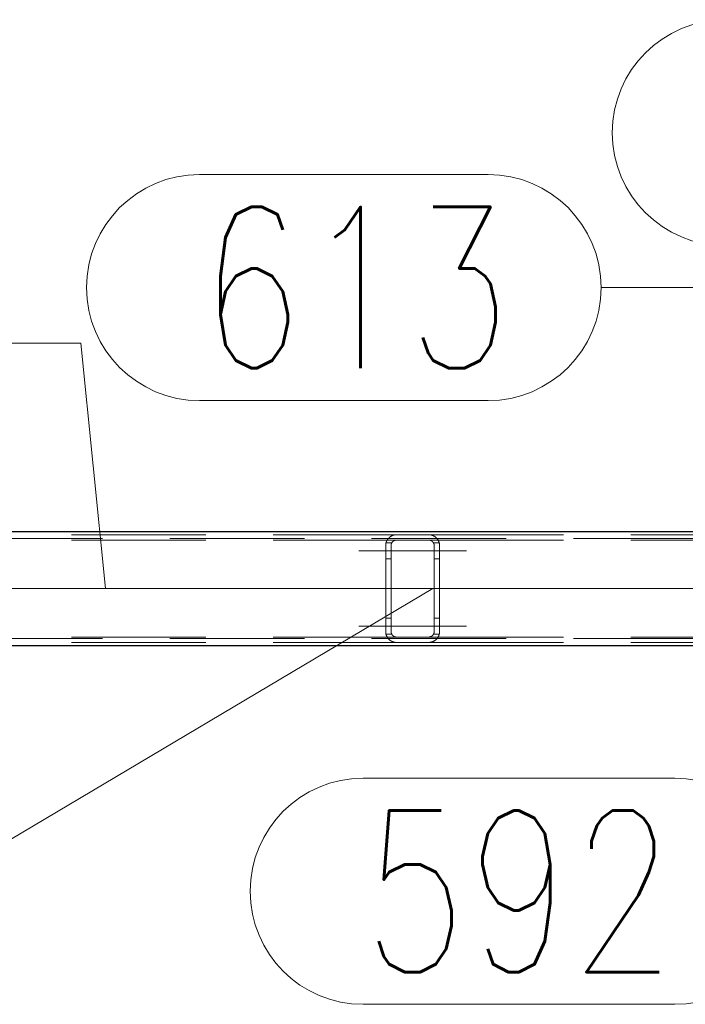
# Model space of a CAD drawing. Header units: millimetres. Extents: x -845 to -83, y 8759 to 9255.
# Tile 18 of 197: x -556 to -544, y 8807 to 8826. Entities that reach past the tile are written whole.
import ezdxf

# ---------------------------------------------------------------- set-up
doc = ezdxf.new("R2010")
doc.units = ezdxf.units.MM
doc.header["$LTSCALE"] = 10
doc.linetypes.add('HIDDEN', pattern=[0.375, 0.25, -0.125])
doc.linetypes.add('MITTE', pattern=[2, 1.25, -0.25, 0.25, -0.25])
for name, color, linetype, lineweight in [('PS_Hidden', 2, 'HIDDEN', 9), ('PS_Mid', 5, 'MITTE', 15), ('PS_Pos', 1, 'Continuous', 15), ('PS_Shape', 161, 'Continuous', 30), ('PS_SOLID', 7, 'Continuous', 30)]:
    doc.layers.add(name, color=color, linetype=linetype, lineweight=lineweight)
doc.styles.add('simplex', font='simplex.shx', dxfattribs={"width": 0.75})

# ---------------------------------------------------------------- blocks, each defined once
blk = doc.blocks.new('*X313')
at = {"layer": 'PS_Hidden', "color": 2, "linetype": 'HIDDEN'}
for p, q in [((-639.768, 8815.954), (-540.018, 8815.954)), ((-559.095, 8816.024), (-549.307, 8816.024)), ((-549.465, 8815.946), (-549.462, 8815.95)), ((-549.462, 8815.95), (-549.459, 8815.953)), ((-549.459, 8815.953), (-549.457, 8815.957)), ((-549.457, 8815.957), (-549.454, 8815.96)), ((-549.454, 8815.96), (-549.451, 8815.963)), ((-549.451, 8815.963), (-549.448, 8815.966)), ((-549.448, 8815.966), (-549.445, 8815.969)), ((-549.445, 8815.969), (-549.442, 8815.972)), ((-549.442, 8815.972), (-549.438, 8815.975)), ((-549.438, 8815.975), (-549.435, 8815.977)), ((-549.435, 8815.977), (-549.432, 8815.98)), ((-549.432, 8815.98), (-549.428, 8815.983)), ((-549.428, 8815.983), (-549.424, 8815.986)), ((-549.424, 8815.986), (-549.42, 8815.989)), ((-549.42, 8815.989), (-549.416, 8815.991)), ((-549.416, 8815.991), (-549.412, 8815.994)), ((-549.412, 8815.994), (-549.408, 8815.996)), ((-549.408, 8815.996), (-549.404, 8815.999)), ((-549.404, 8815.999), (-549.4, 8816.001)), ((-549.4, 8816.001), (-549.395, 8816.003)), ((-549.395, 8816.003), (-549.391, 8816.005)), ((-549.391, 8816.005), (-549.386, 8816.008)), ((-549.386, 8816.008), (-549.381, 8816.009)), ((-549.381, 8816.009), (-549.377, 8816.011)), ((-549.377, 8816.011), (-549.372, 8816.013)), ((-549.372, 8816.013), (-549.367, 8816.015)), ((-549.367, 8816.015), (-549.361, 8816.016)), ((-549.361, 8816.016), (-549.356, 8816.018)), ((-549.356, 8816.018), (-549.349, 8816.019)), ((-549.349, 8816.019), (-549.343, 8816.021)), ((-549.343, 8816.021), (-549.336, 8816.022)), ((-549.336, 8816.022), (-549.33, 8816.023)), ((-549.33, 8816.023), (-549.322, 8816.023)), ((-549.322, 8816.023), (-549.315, 8816.024)), ((-549.315, 8816.024), (-549.307, 8816.024)), ((-549.307, 8816.024), (-548.707, 8816.024)), ((-549.307, 8816.024), (-549.307, 8816.024)), ((-548.707, 8816.024), (-539.988, 8816.024)), ((-548.707, 8816.024), (-548.701, 8816.024)), ((-548.701, 8816.024), (-548.694, 8816.023)), ((-548.694, 8816.023), (-548.687, 8816.023)), ((-548.687, 8816.023), (-548.679, 8816.022)), ((-548.679, 8816.022), (-548.672, 8816.021)), ((-548.672, 8816.021), (-548.665, 8816.019)), ((-548.665, 8816.019), (-548.658, 8816.018)), ((-548.658, 8816.018), (-548.652, 8816.016)), ((-548.652, 8816.016), (-548.646, 8816.014)), ((-548.646, 8816.014), (-548.64, 8816.012)), ((-548.64, 8816.012), (-548.634, 8816.01)), ((-548.634, 8816.01), (-548.628, 8816.008)), ((-548.628, 8816.008), (-548.623, 8816.005)), ((-548.623, 8816.005), (-548.618, 8816.003)), ((-548.618, 8816.003), (-548.613, 8816)), ((-548.613, 8816), (-548.608, 8815.997)), ((-548.608, 8815.997), (-548.603, 8815.995)), ((-548.603, 8815.995), (-548.598, 8815.992)), ((-548.598, 8815.992), (-548.594, 8815.989)), ((-548.594, 8815.989), (-548.59, 8815.986)), ((-548.59, 8815.986), (-548.586, 8815.983)), ((-548.586, 8815.983), (-548.582, 8815.98)), ((-548.582, 8815.98), (-548.579, 8815.977)), ((-548.579, 8815.977), (-548.575, 8815.974)), ((-548.575, 8815.974), (-548.572, 8815.971)), ((-548.572, 8815.971), (-548.568, 8815.968)), ((-548.568, 8815.968), (-548.565, 8815.965)), ((-548.565, 8815.965), (-548.562, 8815.961)), ((-548.562, 8815.961), (-548.559, 8815.958)), ((-548.559, 8815.958), (-548.556, 8815.955)), ((-548.556, 8815.955), (-548.553, 8815.951)), ((-548.553, 8815.951), (-548.55, 8815.948)), ((-559.095, 8815.924), (-549.307, 8815.924)), ((-549.507, 8815.834), (-549.506, 8815.84)), ((-549.507, 8815.829), (-549.507, 8815.834)), ((-549.507, 8815.824), (-549.507, 8815.829)), ((-549.507, 8814.224), (-549.507, 8815.824)), ((-549.506, 8815.845), (-549.505, 8815.85)), ((-549.506, 8815.84), (-549.506, 8815.845)), ((-549.505, 8815.855), (-549.504, 8815.86)), ((-549.505, 8815.85), (-549.505, 8815.855)), ((-549.504, 8815.86), (-549.503, 8815.865)), ((-549.503, 8815.865), (-549.502, 8815.87)), ((-549.502, 8815.87), (-549.5, 8815.875)), ((-549.394, 8815.874), (-549.501, 8815.874)), ((-549.5, 8815.875), (-549.499, 8815.88)), ((-549.499, 8815.88), (-549.498, 8815.884)), ((-549.498, 8815.884), (-549.496, 8815.889)), ((-549.496, 8815.889), (-549.494, 8815.894)), ((-549.494, 8815.894), (-549.493, 8815.898)), ((-549.493, 8815.898), (-549.491, 8815.903)), ((-549.491, 8815.903), (-549.489, 8815.907)), ((-549.489, 8815.907), (-549.487, 8815.911)), ((-549.487, 8815.911), (-549.485, 8815.915)), ((-549.485, 8815.915), (-549.482, 8815.92)), ((-549.482, 8815.92), (-549.48, 8815.924)), ((-549.48, 8815.924), (-549.478, 8815.928)), ((-549.478, 8815.928), (-549.475, 8815.932)), ((-549.475, 8815.932), (-549.473, 8815.935)), ((-549.473, 8815.935), (-549.47, 8815.939)), ((-549.47, 8815.939), (-549.468, 8815.943)), ((-549.468, 8815.943), (-549.465, 8815.946)), ((-549.406, 8815.836), (-549.407, 8815.833)), ((-549.407, 8815.833), (-549.407, 8815.831)), ((-549.407, 8815.831), (-549.407, 8815.829)), ((-549.407, 8815.829), (-549.407, 8815.826)), ((-549.407, 8815.826), (-549.407, 8815.824)), ((-549.407, 8815.824), (-549.407, 8814.224)), ((-549.405, 8815.843), (-549.406, 8815.84)), ((-549.406, 8815.84), (-549.406, 8815.838)), ((-549.406, 8815.838), (-549.406, 8815.836)), ((-549.404, 8815.847), (-549.405, 8815.845)), ((-549.405, 8815.845), (-549.405, 8815.843)), ((-549.403, 8815.852), (-549.404, 8815.849)), ((-549.404, 8815.849), (-549.404, 8815.847)), ((-549.402, 8815.854), (-549.403, 8815.852)), ((-549.401, 8815.858), (-549.402, 8815.856)), ((-549.402, 8815.856), (-549.402, 8815.854)), ((-549.4, 8815.86), (-549.401, 8815.858)), ((-549.399, 8815.863), (-549.4, 8815.86)), ((-549.398, 8815.865), (-549.399, 8815.863)), ((-549.397, 8815.867), (-549.398, 8815.865)), ((-549.396, 8815.869), (-549.397, 8815.867)), ((-549.395, 8815.871), (-549.396, 8815.869)), ((-549.394, 8815.873), (-549.395, 8815.871)), ((-549.393, 8815.875), (-549.394, 8815.873)), ((-549.392, 8815.877), (-549.393, 8815.875)), ((-549.39, 8815.879), (-549.392, 8815.877)), ((-549.389, 8815.881), (-549.39, 8815.879)), ((-549.388, 8815.883), (-549.389, 8815.881)), ((-549.386, 8815.884), (-549.388, 8815.883)), ((-549.385, 8815.886), (-549.386, 8815.884)), ((-549.384, 8815.888), (-549.385, 8815.886)), ((-549.382, 8815.89), (-549.384, 8815.888)), ((-549.381, 8815.891), (-549.382, 8815.89)), ((-549.379, 8815.893), (-549.381, 8815.891)), ((-549.378, 8815.895), (-549.379, 8815.893)), ((-549.376, 8815.896), (-549.378, 8815.895)), ((-549.375, 8815.898), (-549.376, 8815.896)), ((-549.373, 8815.899), (-549.375, 8815.898)), ((-549.371, 8815.901), (-549.373, 8815.899)), ((-549.369, 8815.902), (-549.371, 8815.901)), ((-549.367, 8815.904), (-549.369, 8815.902)), ((-549.365, 8815.905), (-549.367, 8815.904)), ((-549.363, 8815.907), (-549.365, 8815.905)), ((-549.361, 8815.908), (-549.363, 8815.907)), ((-549.359, 8815.909), (-549.361, 8815.908)), ((-549.356, 8815.911), (-549.359, 8815.909)), ((-549.354, 8815.912), (-549.356, 8815.911)), ((-549.352, 8815.913), (-549.354, 8815.912)), ((-549.349, 8815.914), (-549.352, 8815.913)), ((-549.347, 8815.916), (-549.349, 8815.914)), ((-549.344, 8815.917), (-549.347, 8815.916)), ((-549.342, 8815.918), (-549.344, 8815.917)), ((-549.339, 8815.918), (-549.342, 8815.918)), ((-549.336, 8815.919), (-549.339, 8815.918)), ((-549.334, 8815.92), (-549.336, 8815.919)), ((-549.33, 8815.921), (-549.334, 8815.92)), ((-549.327, 8815.922), (-549.33, 8815.921)), ((-549.324, 8815.922), (-549.327, 8815.922)), ((-549.321, 8815.923), (-549.324, 8815.922)), ((-549.317, 8815.923), (-549.321, 8815.923)), ((-549.314, 8815.924), (-549.317, 8815.923)), ((-549.311, 8815.924), (-549.314, 8815.924)), ((-549.307, 8815.924), (-549.311, 8815.924)), ((-548.707, 8815.924), (-549.307, 8815.924)), ((-548.707, 8815.924), (-539.968, 8815.924)), ((-548.704, 8815.924), (-548.707, 8815.924)), ((-548.707, 8815.924), (-548.707, 8815.924)), ((-548.701, 8815.924), (-548.704, 8815.924)), ((-548.698, 8815.923), (-548.701, 8815.924)), ((-548.695, 8815.923), (-548.698, 8815.923)), ((-548.691, 8815.923), (-548.695, 8815.923)), ((-548.688, 8815.922), (-548.691, 8815.923)), ((-548.685, 8815.921), (-548.688, 8815.922)), ((-548.682, 8815.921), (-548.685, 8815.921)), ((-548.679, 8815.92), (-548.682, 8815.921)), ((-548.676, 8815.919), (-548.679, 8815.92)), ((-548.673, 8815.918), (-548.676, 8815.919)), ((-548.67, 8815.917), (-548.673, 8815.918)), ((-548.667, 8815.915), (-548.67, 8815.917)), ((-548.664, 8815.914), (-548.667, 8815.915)), ((-548.661, 8815.913), (-548.664, 8815.914)), ((-548.658, 8815.911), (-548.661, 8815.913)), ((-548.656, 8815.91), (-548.658, 8815.911)), ((-548.653, 8815.908), (-548.656, 8815.91)), ((-548.651, 8815.906), (-548.653, 8815.908)), ((-548.648, 8815.905), (-548.651, 8815.906)), ((-548.646, 8815.903), (-548.648, 8815.905)), ((-548.644, 8815.902), (-548.646, 8815.903)), ((-548.642, 8815.9), (-548.644, 8815.902)), ((-548.64, 8815.898), (-548.642, 8815.9)), ((-548.638, 8815.897), (-548.64, 8815.898)), ((-548.637, 8815.895), (-548.638, 8815.897)), ((-548.635, 8815.893), (-548.637, 8815.895)), ((-548.633, 8815.891), (-548.635, 8815.893)), ((-548.632, 8815.89), (-548.633, 8815.891)), ((-548.63, 8815.888), (-548.632, 8815.89)), ((-548.629, 8815.886), (-548.63, 8815.888)), ((-548.627, 8815.884), (-548.629, 8815.886)), ((-548.626, 8815.882), (-548.627, 8815.884)), ((-548.624, 8815.88), (-548.626, 8815.882)), ((-548.623, 8815.878), (-548.624, 8815.88)), ((-548.622, 8815.876), (-548.623, 8815.878)), ((-548.621, 8815.874), (-548.622, 8815.876)), ((-548.62, 8815.872), (-548.621, 8815.874)), ((-548.62, 8815.874), (-548.513, 8815.874)), ((-548.619, 8815.87), (-548.62, 8815.872)), ((-548.618, 8815.868), (-548.619, 8815.87)), ((-548.617, 8815.866), (-548.618, 8815.868)), ((-548.616, 8815.864), (-548.617, 8815.866)), ((-548.615, 8815.862), (-548.616, 8815.864)), ((-548.614, 8815.86), (-548.615, 8815.862)), ((-548.613, 8815.858), (-548.614, 8815.86)), ((-548.612, 8815.856), (-548.613, 8815.858)), ((-548.612, 8815.854), (-548.612, 8815.856)), ((-548.611, 8815.852), (-548.612, 8815.854)), ((-548.611, 8815.85), (-548.611, 8815.852)), ((-548.61, 8815.848), (-548.611, 8815.85)), ((-548.61, 8815.846), (-548.61, 8815.848)), ((-548.609, 8815.844), (-548.61, 8815.846)), ((-548.609, 8815.842), (-548.609, 8815.844)), ((-548.608, 8815.84), (-548.609, 8815.842)), ((-548.608, 8815.838), (-548.608, 8815.84)), ((-548.608, 8815.836), (-548.608, 8815.838)), ((-548.608, 8815.834), (-548.608, 8815.836)), ((-548.607, 8815.832), (-548.608, 8815.834)), ((-548.607, 8815.83), (-548.607, 8815.832)), ((-548.607, 8815.828), (-548.607, 8815.83)), ((-548.607, 8815.826), (-548.607, 8815.828)), ((-548.607, 8815.824), (-548.607, 8815.826)), ((-548.607, 8814.224), (-548.607, 8815.824)), ((-548.55, 8815.948), (-548.547, 8815.944)), ((-548.547, 8815.944), (-548.545, 8815.94)), ((-548.545, 8815.94), (-548.542, 8815.937)), ((-548.542, 8815.937), (-548.539, 8815.933)), ((-548.539, 8815.933), (-548.537, 8815.929)), ((-548.537, 8815.929), (-548.535, 8815.925)), ((-548.535, 8815.925), (-548.532, 8815.921)), ((-548.532, 8815.921), (-548.53, 8815.917)), ((-548.53, 8815.917), (-548.528, 8815.913)), ((-548.528, 8815.913), (-548.526, 8815.909)), ((-548.526, 8815.909), (-548.524, 8815.905)), ((-548.524, 8815.905), (-548.523, 8815.901)), ((-548.523, 8815.901), (-548.521, 8815.897)), ((-548.521, 8815.897), (-548.519, 8815.893)), ((-548.519, 8815.893), (-548.518, 8815.889)), ((-548.518, 8815.889), (-548.516, 8815.884)), ((-548.516, 8815.884), (-548.515, 8815.88)), ((-548.515, 8815.88), (-548.514, 8815.876)), ((-548.514, 8815.876), (-548.513, 8815.872)), ((-548.513, 8815.872), (-548.512, 8815.867)), ((-548.512, 8815.867), (-548.511, 8815.863)), ((-548.511, 8815.863), (-548.51, 8815.859)), ((-548.51, 8815.859), (-548.509, 8815.854)), ((-548.509, 8815.854), (-548.509, 8815.85)), ((-548.509, 8815.85), (-548.508, 8815.845)), ((-548.508, 8815.845), (-548.508, 8815.841)), ((-548.508, 8815.841), (-548.507, 8815.837)), ((-548.507, 8815.837), (-548.507, 8815.832)), ((-548.507, 8815.832), (-548.507, 8815.828)), ((-548.507, 8815.828), (-548.507, 8815.824)), ((-548.507, 8815.824), (-548.507, 8814.224)), ((-548.507, 8815.824), (-548.507, 8815.824)), ((-549.407, 8815.574), (-549.507, 8815.574)), ((-548.607, 8815.574), (-548.507, 8815.574)), ((-549.407, 8814.474), (-549.507, 8814.474)), ((-548.607, 8814.474), (-548.507, 8814.474)), ((-559.095, 8814.124), (-549.307, 8814.124)), ((-549.507, 8814.218), (-549.507, 8814.224)), ((-549.507, 8814.224), (-549.507, 8814.224)), ((-549.507, 8814.213), (-549.507, 8814.218)), ((-549.506, 8814.208), (-549.507, 8814.213)), ((-549.506, 8814.203), (-549.506, 8814.208)), ((-549.505, 8814.198), (-549.506, 8814.203)), ((-549.505, 8814.193), (-549.505, 8814.198)), ((-549.504, 8814.188), (-549.505, 8814.193)), ((-549.503, 8814.183), (-549.504, 8814.188)), ((-549.502, 8814.178), (-549.503, 8814.183)), ((-549.5, 8814.173), (-549.502, 8814.178)), ((-549.394, 8814.174), (-549.501, 8814.174)), ((-549.499, 8814.168), (-549.5, 8814.173)), ((-549.498, 8814.163), (-549.499, 8814.168)), ((-549.496, 8814.159), (-549.498, 8814.163)), ((-549.494, 8814.154), (-549.496, 8814.159)), ((-549.493, 8814.15), (-549.494, 8814.154)), ((-549.491, 8814.145), (-549.493, 8814.15)), ((-549.489, 8814.141), (-549.491, 8814.145)), ((-549.487, 8814.136), (-549.489, 8814.141)), ((-549.485, 8814.132), (-549.487, 8814.136)), ((-549.482, 8814.128), (-549.485, 8814.132)), ((-549.48, 8814.124), (-549.482, 8814.128)), ((-549.478, 8814.12), (-549.48, 8814.124)), ((-549.407, 8814.224), (-549.407, 8814.221)), ((-549.407, 8814.221), (-549.407, 8814.219)), ((-549.407, 8814.219), (-549.407, 8814.217)), ((-549.407, 8814.217), (-549.407, 8814.214)), ((-549.407, 8814.214), (-549.406, 8814.212)), ((-549.406, 8814.212), (-549.406, 8814.21)), ((-549.406, 8814.21), (-549.406, 8814.207)), ((-549.406, 8814.207), (-549.405, 8814.205)), ((-549.405, 8814.205), (-549.405, 8814.203)), ((-549.405, 8814.203), (-549.404, 8814.2)), ((-549.404, 8814.2), (-549.404, 8814.198)), ((-549.404, 8814.198), (-549.403, 8814.196)), ((-549.403, 8814.196), (-549.402, 8814.194)), ((-549.402, 8814.194), (-549.402, 8814.192)), ((-549.402, 8814.192), (-549.401, 8814.189)), ((-549.401, 8814.189), (-549.4, 8814.187)), ((-549.4, 8814.187), (-549.399, 8814.185)), ((-549.399, 8814.185), (-549.398, 8814.183)), ((-549.398, 8814.183), (-549.397, 8814.181)), ((-549.397, 8814.181), (-549.396, 8814.179)), ((-549.396, 8814.179), (-549.395, 8814.177)), ((-549.395, 8814.177), (-549.394, 8814.175)), ((-549.394, 8814.175), (-549.393, 8814.173)), ((-549.393, 8814.173), (-549.392, 8814.171)), ((-549.392, 8814.171), (-549.39, 8814.169)), ((-549.39, 8814.169), (-549.389, 8814.167)), ((-549.389, 8814.167), (-549.388, 8814.165)), ((-549.388, 8814.165), (-549.386, 8814.163)), ((-549.386, 8814.163), (-549.385, 8814.161)), ((-549.385, 8814.161), (-549.384, 8814.16)), ((-549.384, 8814.16), (-549.382, 8814.158)), ((-549.382, 8814.158), (-549.381, 8814.156)), ((-549.381, 8814.156), (-549.379, 8814.155)), ((-549.379, 8814.155), (-549.378, 8814.153)), ((-549.378, 8814.153), (-549.376, 8814.152)), ((-549.376, 8814.152), (-549.375, 8814.15)), ((-549.375, 8814.15), (-549.373, 8814.148)), ((-549.373, 8814.148), (-549.371, 8814.147)), ((-549.371, 8814.147), (-549.369, 8814.145)), ((-549.369, 8814.145), (-549.367, 8814.144)), ((-549.367, 8814.144), (-549.365, 8814.142)), ((-549.365, 8814.142), (-549.363, 8814.141)), ((-549.363, 8814.141), (-549.361, 8814.14)), ((-549.361, 8814.14), (-549.359, 8814.138)), ((-549.359, 8814.138), (-549.356, 8814.137)), ((-549.356, 8814.137), (-549.354, 8814.136)), ((-549.354, 8814.136), (-549.352, 8814.134)), ((-549.352, 8814.134), (-549.349, 8814.133)), ((-549.349, 8814.133), (-549.347, 8814.132)), ((-549.347, 8814.132), (-549.344, 8814.131)), ((-549.344, 8814.131), (-549.342, 8814.13)), ((-549.342, 8814.13), (-549.339, 8814.129)), ((-549.339, 8814.129), (-549.336, 8814.128)), ((-549.336, 8814.128), (-549.334, 8814.127)), ((-549.334, 8814.127), (-549.33, 8814.127)), ((-549.33, 8814.127), (-549.327, 8814.126)), ((-549.327, 8814.126), (-549.324, 8814.125)), ((-549.324, 8814.125), (-549.321, 8814.125)), ((-549.321, 8814.125), (-549.317, 8814.124)), ((-549.317, 8814.124), (-549.314, 8814.124)), ((-549.314, 8814.124), (-549.311, 8814.124)), ((-549.311, 8814.124), (-549.307, 8814.124)), ((-549.307, 8814.124), (-548.707, 8814.124)), ((-549.307, 8814.124), (-549.307, 8814.124)), ((-548.707, 8814.124), (-539.968, 8814.124)), ((-548.707, 8814.124), (-548.704, 8814.124)), ((-548.704, 8814.124), (-548.701, 8814.124)), ((-548.701, 8814.124), (-548.698, 8814.124)), ((-548.698, 8814.124), (-548.695, 8814.125)), ((-548.695, 8814.125), (-548.691, 8814.125)), ((-548.691, 8814.125), (-548.688, 8814.126)), ((-548.688, 8814.126), (-548.685, 8814.126)), ((-548.685, 8814.126), (-548.682, 8814.127)), ((-548.682, 8814.127), (-548.679, 8814.128)), ((-548.679, 8814.128), (-548.676, 8814.129)), ((-548.676, 8814.129), (-548.673, 8814.13)), ((-548.673, 8814.13), (-548.67, 8814.131)), ((-548.67, 8814.131), (-548.667, 8814.132)), ((-548.667, 8814.132), (-548.664, 8814.134)), ((-548.664, 8814.134), (-548.661, 8814.135)), ((-548.661, 8814.135), (-548.658, 8814.136)), ((-548.658, 8814.136), (-548.656, 8814.138)), ((-548.656, 8814.138), (-548.653, 8814.14)), ((-548.653, 8814.14), (-548.651, 8814.141)), ((-548.651, 8814.141), (-548.648, 8814.143)), ((-548.648, 8814.143), (-548.646, 8814.144)), ((-548.646, 8814.144), (-548.644, 8814.146)), ((-548.644, 8814.146), (-548.642, 8814.148)), ((-548.642, 8814.148), (-548.64, 8814.149)), ((-548.64, 8814.149), (-548.638, 8814.151)), ((-548.638, 8814.151), (-548.637, 8814.153)), ((-548.637, 8814.153), (-548.635, 8814.155)), ((-548.635, 8814.155), (-548.633, 8814.156)), ((-548.633, 8814.156), (-548.632, 8814.158)), ((-548.632, 8814.158), (-548.63, 8814.16)), ((-548.63, 8814.16), (-548.629, 8814.162)), ((-548.629, 8814.162), (-548.627, 8814.164)), ((-548.627, 8814.164), (-548.626, 8814.166)), ((-548.626, 8814.166), (-548.624, 8814.167)), ((-548.624, 8814.167), (-548.623, 8814.169)), ((-548.623, 8814.169), (-548.622, 8814.171)), ((-548.622, 8814.171), (-548.621, 8814.173)), ((-548.621, 8814.173), (-548.62, 8814.175)), ((-548.62, 8814.175), (-548.619, 8814.177)), ((-548.62, 8814.174), (-548.513, 8814.174)), ((-548.619, 8814.177), (-548.618, 8814.179)), ((-548.618, 8814.179), (-548.617, 8814.181)), ((-548.617, 8814.181), (-548.616, 8814.183)), ((-548.616, 8814.183), (-548.615, 8814.185)), ((-548.615, 8814.185), (-548.614, 8814.187)), ((-548.614, 8814.187), (-548.613, 8814.189)), ((-548.613, 8814.189), (-548.612, 8814.191)), ((-548.612, 8814.193), (-548.611, 8814.195)), ((-548.612, 8814.191), (-548.612, 8814.193)), ((-548.611, 8814.198), (-548.61, 8814.2)), ((-548.611, 8814.195), (-548.611, 8814.198)), ((-548.61, 8814.202), (-548.609, 8814.204)), ((-548.61, 8814.2), (-548.61, 8814.202)), ((-548.609, 8814.206), (-548.608, 8814.208)), ((-548.609, 8814.204), (-548.609, 8814.206)), ((-548.608, 8814.214), (-548.607, 8814.216)), ((-548.608, 8814.212), (-548.608, 8814.214)), ((-548.608, 8814.21), (-548.608, 8814.212)), ((-548.608, 8814.208), (-548.608, 8814.21)), ((-548.607, 8814.222), (-548.607, 8814.224)), ((-548.607, 8814.224), (-548.607, 8814.224)), ((-548.607, 8814.22), (-548.607, 8814.222)), ((-548.607, 8814.218), (-548.607, 8814.22)), ((-548.607, 8814.216), (-548.607, 8814.218)), ((-548.535, 8814.122), (-548.537, 8814.118)), ((-548.532, 8814.126), (-548.535, 8814.122)), ((-548.53, 8814.13), (-548.532, 8814.126)), ((-548.528, 8814.134), (-548.53, 8814.13)), ((-548.526, 8814.138), (-548.528, 8814.134)), ((-548.524, 8814.142), (-548.526, 8814.138)), ((-548.523, 8814.146), (-548.524, 8814.142)), ((-548.521, 8814.151), (-548.523, 8814.146)), ((-548.519, 8814.155), (-548.521, 8814.151)), ((-548.518, 8814.159), (-548.519, 8814.155)), ((-548.516, 8814.163), (-548.518, 8814.159)), ((-548.515, 8814.168), (-548.516, 8814.163)), ((-548.514, 8814.172), (-548.515, 8814.168)), ((-548.513, 8814.176), (-548.514, 8814.172)), ((-548.512, 8814.18), (-548.513, 8814.176)), ((-548.511, 8814.185), (-548.512, 8814.18)), ((-548.51, 8814.189), (-548.511, 8814.185)), ((-548.509, 8814.193), (-548.51, 8814.189)), ((-548.508, 8814.202), (-548.509, 8814.198)), ((-548.509, 8814.198), (-548.509, 8814.193)), ((-548.507, 8814.211), (-548.508, 8814.207)), ((-548.508, 8814.207), (-548.508, 8814.202)), ((-548.507, 8814.224), (-548.507, 8814.22)), ((-548.507, 8814.22), (-548.507, 8814.215)), ((-548.507, 8814.215), (-548.507, 8814.211)), ((-639.768, 8814.094), (-540.018, 8814.094)), ((-559.095, 8814.024), (-549.307, 8814.024)), ((-549.475, 8814.116), (-549.478, 8814.12)), ((-549.473, 8814.112), (-549.475, 8814.116)), ((-549.47, 8814.108), (-549.473, 8814.112)), ((-549.468, 8814.105), (-549.47, 8814.108)), ((-549.465, 8814.101), (-549.468, 8814.105)), ((-549.462, 8814.098), (-549.465, 8814.101)), ((-549.459, 8814.094), (-549.462, 8814.098)), ((-549.457, 8814.091), (-549.459, 8814.094)), ((-549.454, 8814.088), (-549.457, 8814.091)), ((-549.451, 8814.085), (-549.454, 8814.088)), ((-549.448, 8814.082), (-549.451, 8814.085)), ((-549.445, 8814.079), (-549.448, 8814.082)), ((-549.442, 8814.076), (-549.445, 8814.079)), ((-549.438, 8814.073), (-549.442, 8814.076)), ((-549.435, 8814.07), (-549.438, 8814.073)), ((-549.432, 8814.067), (-549.435, 8814.07)), ((-549.428, 8814.065), (-549.432, 8814.067)), ((-549.424, 8814.062), (-549.428, 8814.065)), ((-549.42, 8814.059), (-549.424, 8814.062)), ((-549.416, 8814.056), (-549.42, 8814.059)), ((-549.412, 8814.054), (-549.416, 8814.056)), ((-549.408, 8814.051), (-549.412, 8814.054)), ((-549.404, 8814.049), (-549.408, 8814.051)), ((-549.4, 8814.047), (-549.404, 8814.049)), ((-549.395, 8814.044), (-549.4, 8814.047)), ((-549.391, 8814.042), (-549.395, 8814.044)), ((-549.386, 8814.04), (-549.391, 8814.042)), ((-549.381, 8814.038), (-549.386, 8814.04)), ((-549.377, 8814.036), (-549.381, 8814.038)), ((-549.372, 8814.035), (-549.377, 8814.036)), ((-549.367, 8814.033), (-549.372, 8814.035)), ((-549.361, 8814.031), (-549.367, 8814.033)), ((-549.356, 8814.03), (-549.361, 8814.031)), ((-549.349, 8814.028), (-549.356, 8814.03)), ((-549.343, 8814.027), (-549.349, 8814.028)), ((-549.336, 8814.026), (-549.343, 8814.027)), ((-549.33, 8814.025), (-549.336, 8814.026)), ((-549.322, 8814.024), (-549.33, 8814.025)), ((-549.315, 8814.024), (-549.322, 8814.024)), ((-549.307, 8814.024), (-549.315, 8814.024)), ((-548.707, 8814.024), (-549.307, 8814.024)), ((-548.707, 8814.024), (-539.988, 8814.024)), ((-548.701, 8814.024), (-548.707, 8814.024)), ((-548.707, 8814.024), (-548.707, 8814.024)), ((-548.694, 8814.024), (-548.701, 8814.024)), ((-548.687, 8814.025), (-548.694, 8814.024)), ((-548.679, 8814.026), (-548.687, 8814.025)), ((-548.672, 8814.027), (-548.679, 8814.026)), ((-548.665, 8814.028), (-548.672, 8814.027)), ((-548.658, 8814.03), (-548.665, 8814.028)), ((-548.652, 8814.032), (-548.658, 8814.03)), ((-548.646, 8814.033), (-548.652, 8814.032)), ((-548.64, 8814.035), (-548.646, 8814.033)), ((-548.634, 8814.038), (-548.64, 8814.035)), ((-548.628, 8814.04), (-548.634, 8814.038)), ((-548.623, 8814.042), (-548.628, 8814.04)), ((-548.618, 8814.045), (-548.623, 8814.042)), ((-548.613, 8814.048), (-548.618, 8814.045)), ((-548.608, 8814.05), (-548.613, 8814.048)), ((-548.603, 8814.053), (-548.608, 8814.05)), ((-548.598, 8814.056), (-548.603, 8814.053)), ((-548.594, 8814.059), (-548.598, 8814.056)), ((-548.59, 8814.062), (-548.594, 8814.059)), ((-548.586, 8814.065), (-548.59, 8814.062)), ((-548.582, 8814.067), (-548.586, 8814.065)), ((-548.579, 8814.07), (-548.582, 8814.067)), ((-548.575, 8814.073), (-548.579, 8814.07)), ((-548.572, 8814.076), (-548.575, 8814.073)), ((-548.568, 8814.08), (-548.572, 8814.076)), ((-548.565, 8814.083), (-548.568, 8814.08)), ((-548.562, 8814.086), (-548.565, 8814.083)), ((-548.559, 8814.09), (-548.562, 8814.086)), ((-548.556, 8814.093), (-548.559, 8814.09)), ((-548.553, 8814.096), (-548.556, 8814.093)), ((-548.55, 8814.1), (-548.553, 8814.096)), ((-548.547, 8814.104), (-548.55, 8814.1)), ((-548.545, 8814.107), (-548.547, 8814.104)), ((-548.542, 8814.111), (-548.545, 8814.107)), ((-548.539, 8814.115), (-548.542, 8814.111)), ((-548.537, 8814.118), (-548.539, 8814.115))]:
    blk.add_line(p, q, dxfattribs=at)
at = {"layer": 'PS_Mid', "color": 5, "linetype": 'MITTE'}
for p, q in [((-550.007, 8815.724), (-548.893, 8815.724)), ((-550.007, 8815.724), (-548.907, 8815.724)), ((-548.007, 8815.724), (-549.107, 8815.724)), ((-548.007, 8815.724), (-549.107, 8815.724)), ((-642.066, 8815.024), (-537.72, 8815.024)), ((-571.926, 8815.024), (-537.493, 8815.024)), ((-549.007, 8815.024), (-549.007, 8815.024)), ((-550.007, 8814.324), (-548.893, 8814.324)), ((-550.007, 8814.324), (-548.907, 8814.324)), ((-548.007, 8814.324), (-549.107, 8814.324)), ((-548.007, 8814.324), (-549.107, 8814.324))]:
    blk.add_line(p, q, dxfattribs=at)
at = {"layer": 'PS_SOLID', "color": 7, "linetype": 'Continuous'}
for p, q in [((-639.768, 8816.084), (-540.018, 8816.084)), ((-639.768, 8813.964), (-540.018, 8813.964))]:
    blk.add_line(p, q, dxfattribs=at)
blk = doc.blocks.new('*X340')
at = {"color": 1}
for p, q in [((-538.619, 8815.024), (-537.039, 8809.401)), ((-549.925, 8811.501), (-544.139, 8811.501)), ((-542.039, 8809.401), (-537.039, 8809.401)), ((-549.925, 8807.301), (-544.139, 8807.301))]:
    blk.add_line(p, q, dxfattribs=at)
for centre, start, end in [((-549.925, 8809.401), 90, 270), ((-544.139, 8809.401), 270, 90)]:
    blk.add_arc(centre, 2.1, start, end, dxfattribs=at)
at = {"color": 30, "style": 'simplex', "width": 0.75}
blk.add_text('592', height=3, dxfattribs=at).set_placement((-549.925, 8807.901))
blk = doc.blocks.new('*X341')
at = {"color": 1}
for p, q in [((-552.963, 8822.715), (-547.606, 8822.715)), ((-545.506, 8820.615), (-540.506, 8820.615)), ((-539.546, 8815.024), (-540.506, 8820.615)), ((-552.963, 8818.515), (-547.606, 8818.515))]:
    blk.add_line(p, q, dxfattribs=at)
for centre, start, end in [((-552.963, 8820.615), 90, 270), ((-547.606, 8820.615), 270, 90)]:
    blk.add_arc(centre, 2.1, start, end, dxfattribs=at)
at = {"color": 30, "style": 'simplex', "width": 0.75}
blk.add_text('613', height=3, dxfattribs=at).set_placement((-552.963, 8819.115))
blk = doc.blocks.new('*X342')
at = {"color": 1}
for p, q in [((-543.199, 8825.591), (-537.413, 8825.591)), ((-535.313, 8823.491), (-530.313, 8823.491)), ((-529.084, 8815.024), (-530.313, 8823.491)), ((-543.199, 8821.391), (-537.413, 8821.391))]:
    blk.add_line(p, q, dxfattribs=at)
for centre, start, end in [((-543.199, 8823.491), 90, 270), ((-537.413, 8823.491), 270, 90)]:
    blk.add_arc(centre, 2.1, start, end, dxfattribs=at)
at = {"color": 30, "style": 'simplex', "width": 0.75}
blk.add_text('600', height=3, dxfattribs=at).set_placement((-543.199, 8821.991))
blk = doc.blocks.new('*X343')
at = {"color": 1}
for p, q in [((-549.925, 8811.501), (-544.139, 8811.501)), ((-549.925, 8807.301), (-544.139, 8807.301))]:
    blk.add_line(p, q, dxfattribs=at)
for centre, start, end in [((-549.925, 8809.401), 90, 270), ((-544.139, 8809.401), 270, 90)]:
    blk.add_arc(centre, 2.1, start, end, dxfattribs=at)
at = {"color": 30, "style": 'simplex', "width": 0.75}
blk.add_text('592', height=3, dxfattribs=at).set_placement((-549.925, 8807.901))
blk = doc.blocks.new('*X346')
at = {"color": 1}
for p, q in [((-568.055, 8821.682), (-562.27, 8821.682)), ((-560.17, 8819.582), (-555.17, 8819.582)), ((-554.713, 8815.024), (-555.17, 8819.582)), ((-568.055, 8817.482), (-562.27, 8817.482))]:
    blk.add_line(p, q, dxfattribs=at)
for centre, start, end in [((-568.055, 8819.582), 90, 270), ((-562.27, 8819.582), 270, 90)]:
    blk.add_arc(centre, 2.1, start, end, dxfattribs=at)
at = {"color": 30, "style": 'simplex', "width": 0.75}
blk.add_text('595', height=3, dxfattribs=at).set_placement((-568.055, 8818.082))
blk = doc.blocks.new('*X729')
at = {"color": 1}
blk.add_line((-548.629, 8815.024), (-557.662, 8809.657), dxfattribs=at)

msp = doc.modelspace()

# ---------------------------------------------------------------- block references
at = {"layer": 'PS_Pos'}
for name in ['*X342', '*X341', '*X346', '*X729', '*X340', '*X343']:
    msp.add_blockref(name, (0, 0), dxfattribs=at)
at = {"layer": 'PS_Shape', "color": 31}
msp.add_blockref('*X313', (0, 0), dxfattribs=at)

doc.saveas('drawing.dxf')
